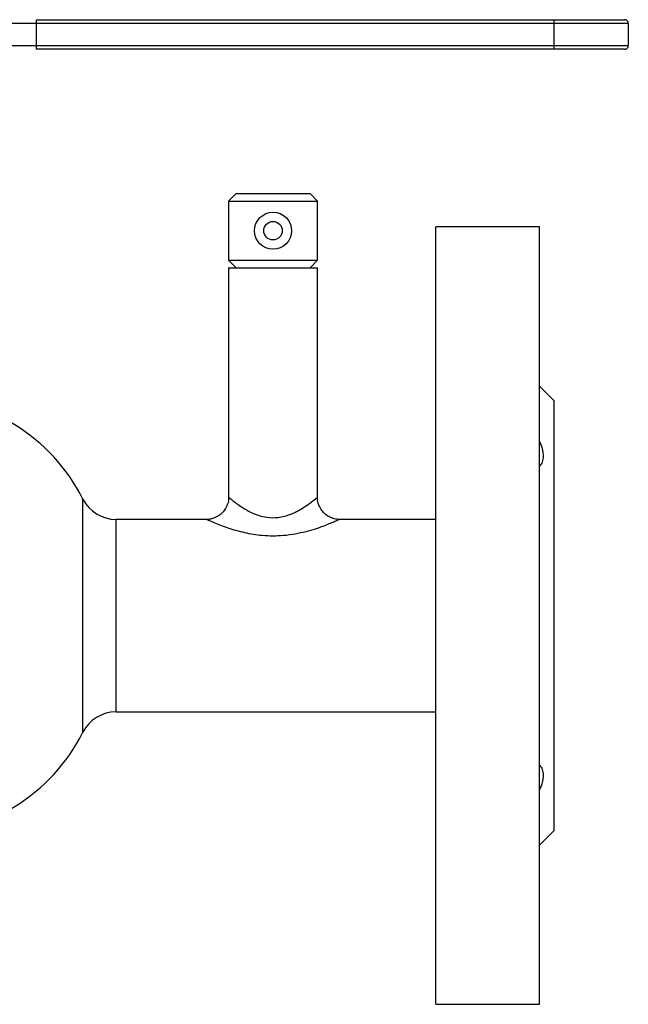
# Model space of a CAD drawing. Header units: millimetres. Extents: x -125 to 135, y -53 to 80.
# Tile 13 of 13: x 53 to 135, y -53 to 80. Entities that reach past the tile are written whole.
import ezdxf

# ---------------------------------------------------------------- set-up
doc = ezdxf.new("R2010")
doc.units = ezdxf.units.MM

msp = doc.modelspace()

# ---------------------------------------------------------------- linework, layer by layer
at = {"color": 7, "linetype": 'Continuous', "lineweight": 25}
for p, q in [((135, 80), (37.91, 80)), ((55, 80.5), (134.5, 80.5)), ((55, 80.5), (55, 76.5)), ((125, 76.5), (125, 80.5)), ((135, 80), (135, 77)), ((37.91, 77), (135, 77)), ((134.5, 76.5), (55, 76.5)), ((82, 57), (81, 56)), ((81, 56), (81, 48)), ((81, 56), (93, 56)), ((82, 57), (92, 57)), ((93, 56), (92, 57)), ((93, 48), (93, 56)), ((123, 52.5), (109, 52.5)), ((109, -52.5), (109, 52.5)), ((123, -52.5), (123, 52.5)), ((81, 48), (82, 47)), ((81, 48), (93, 48)), ((92, 47), (93, 48)), ((81, 47), (81, 16)), ((81, 47), (93, 47)), ((93, 15.94), (93, 47)), ((125, 29), (123, 31)), ((125, -29), (125, 29)), ((78, 13), (65.78, 13)), ((109, 13), (95.92, 13)), ((65.78, -13), (109, -13)), ((123, -31), (125, -29)), ((109, -52.5), (123, -52.5))]:
    msp.add_line(p, q, dxfattribs=at)
at = {"color": 1, "linetype": 'Continuous', "lineweight": 25}
for p, q in [((61.32, -15.75), (61.32, 15.75)), ((65.78, 13), (65.78, -13))]:
    msp.add_line(p, q, dxfattribs=at)
at = {"color": 7, "linetype": 'Continuous', "lineweight": 25}
for radius in [2.5, 1.25]:
    msp.add_circle((87, 52), radius, dxfattribs=at)
for centre, radius, start, end in [((134.5, 80), 0.5, 360, 90), ((134.5, 77), 0.5, 270, 0), ((38.99, 4.5), 25, 26.7437, 90), ((65.78, 18), 5, 206.7437, 270), ((65.78, -18), 5, 90, 153.2563), ((38.99, -4.5), 25, 270, 333.2563)]:
    msp.add_arc(centre, radius, start, end, dxfattribs=at)
for points, knots in [([(123, 23.53), (123.16, 23.18), (123.28, 22.84), (123.41, 22.34), (123.44, 22.18), (123.49, 21.86), (123.51, 21.56), (123.49, 21.28), (123.44, 21.02), (123.41, 20.9), (123.28, 20.55), (123.16, 20.35), (123, 20.19)], [0, 0, 0, 0, 0.25, 0.25, 0.375, 0.375, 0.5, 0.625, 0.625, 0.75, 0.75, 1, 1, 1, 1]), ([(80.99, 16), (80.99, 15.95), (81.01, 15.66), (80.9, 15.14), (80.62, 14.47), (80.18, 13.9), (79.65, 13.47), (79.11, 13.19), (78.58, 13.04), (78.2, 12.99), (78.01, 13), (77.99, 13)], [0, 0, 0, 0, 0.032897, 0.181663, 0.333666, 0.492783, 0.634418, 0.762633, 0.879296, 0.984727, 1, 1, 1, 1]), ([(95.92, 13.01), (95.9, 13.01), (95.62, 12.99), (95.13, 13.11), (94.49, 13.38), (93.94, 13.78), (93.46, 14.34), (93.14, 15), (93, 15.56), (93.01, 15.87), (93.01, 15.94)], [0, 0, 0, 0, 0.01702, 0.183771, 0.320582, 0.471712, 0.627694, 0.79944, 0.951275, 1, 1, 1, 1]), ([(123, -20.19), (123.16, -20.35), (123.28, -20.55), (123.41, -20.89), (123.44, -21.02), (123.49, -21.28), (123.51, -21.56), (123.49, -21.86), (123.44, -22.18), (123.41, -22.34), (123.28, -22.84), (123.16, -23.18), (123, -23.53)], [0, 0, 0, 0, 0.25, 0.25, 0.375, 0.375, 0.5, 0.625, 0.625, 0.75, 0.75, 1, 1, 1, 1])]:
    msp.add_open_spline(points, degree=3, knots=knots, dxfattribs=at)
at = {"color": 1, "linetype": 'Continuous', "lineweight": 25}
for points, knots in [([(81, 16), (81.01, 16), (81.02, 15.98), (81.17, 15.86), (81.4, 15.67), (81.71, 15.43), (82.11, 15.12), (82.95, 14.54), (84.15, 13.84), (85.72, 13.3), (86.94, 13.2), (88.12, 13.3), (88.96, 13.52), (90.21, 14.04), (91.37, 14.73), (92.41, 15.51), (92.97, 15.98), (92.94, 15.95), (92.93, 15.94)], [0, 0, 0, 0, 0.028632, 0.077239, 0.127797, 0.137951, 0.195171, 0.254189, 0.352867, 0.440189, 0.515675, 0.534761, 0.621252, 0.647587, 0.759285, 0.858084, 0.950614, 1, 1, 1, 1]), ([(95.92, 12.97), (95.95, 12.98), (95.98, 12.99), (95.83, 12.92), (95.6, 12.82), (95.08, 12.59), (94.39, 12.31), (93.49, 11.96), (92.39, 11.59), (91.08, 11.23), (89.61, 10.93), (88.1, 10.76), (86.62, 10.73), (84.88, 10.85), (82.8, 11.23), (80.96, 11.8), (79.67, 12.28), (78.74, 12.67), (78.22, 12.9), (78.02, 12.99), (78.01, 13), (78, 13)], [0, 0, 0, 0, 0.034265, 0.045566, 0.087909, 0.13176, 0.178232, 0.225903, 0.281381, 0.338209, 0.398866, 0.461252, 0.514153, 0.568299, 0.662556, 0.763351, 0.817088, 0.872505, 0.9481, 0.973613, 1, 1, 1, 1])]:
    msp.add_open_spline(points, degree=3, knots=knots, dxfattribs=at)

doc.saveas('drawing.dxf')
